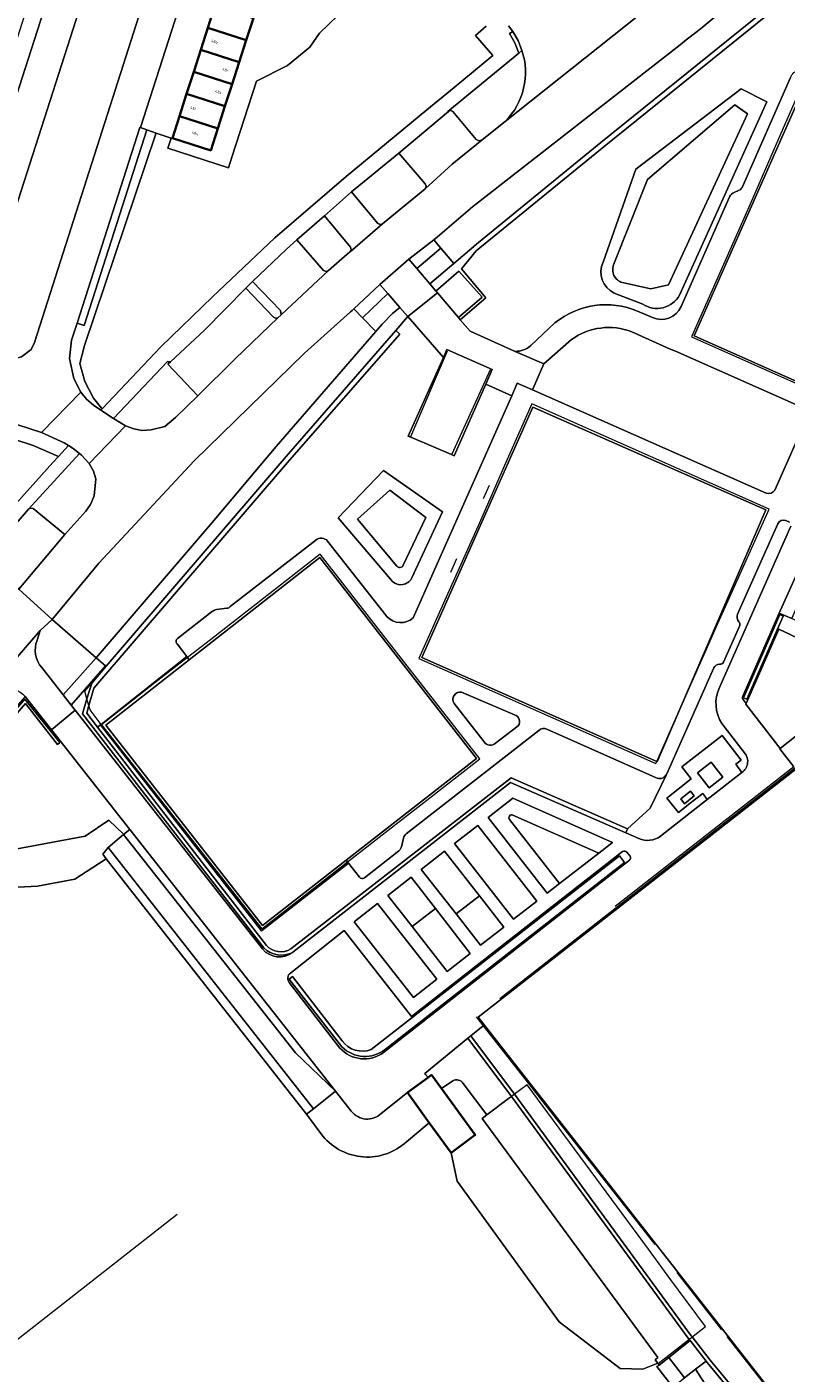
# Model space of a CAD drawing. Header units: metres. Extents: x 183400 to 185591, y 327112 to 329102.
# Tile 78 of 107: x 184298 to 184400, y 328355 to 328536. Entities that reach past the tile are written whole.
import ezdxf

# ---------------------------------------------------------------- set-up
doc = ezdxf.new("R2010")
doc.units = ezdxf.units.M
for name, color, linetype, lineweight in [('B-WE-GR-BEPLANTING_CULTUUR_BOSPLANTSOEN-GV', 90, 'GR-PLANTSOEN', 18), ('B-WE-GR-BEPLANTING_CULTUUR_HEESTERS-GV', 90, 'Continuous', 18), ('B-WE-GR-GRAS-GV', 60, 'Continuous', 13), ('B-WE-GR-GROENVOORZIENING-GV', 80, 'Continuous', 18), ('B-WE-GR-HAAG-GV', 90, 'GR-HAAG1', 13), ('B-WE-IE-TERREINAFSCHEIDING_KUNSTMATIG_HEKWERK-G', 20, 'IE-TERREINAFSCHEIDING-KUNSTMATIG', 18), ('B-WE-IE-TERREINAFSCHEIDING_KUNSTMATIG_MUUR-G', 90, 'IE-TERREINAFSCHEIDING-KUNSTMATIG-DICHT', 18), ('B-WE-OG-BEBOUWING-GV', 7, 'Continuous', 35), ('B-WE-OG-BEBOUWING_HUISNUMMER-T18', 10, 'Continuous', 18), ('B-WE-OG-BEBOUWING_LAGE TRAFO-GV', 7, 'Continuous', 18), ('B-WE-OG-BEBOUWING_LUIFEL-GV', 7, 'Continuous', 18), ('B-WE-OG-TERREIN_ERF-GV', 7, 'Continuous', 18), ('B-WE-VH-GOOT-G', 170, 'Continuous', 18), ('B-WE-VH-VERHARDING-GV', 252, 'Continuous', 18), ('B-WE-VH-VERHARDING_ASFALT-GV', 252, 'Continuous', 18), ('B-WE-VH-VERHARDING_BETON-GV', 252, 'Continuous', 18), ('B-WE-VH-VERHARDING_BETONSTRAATSTEEN-GV', 252, 'Continuous', 18), ('B-WE-VH-VERHARDING_HALFVERHARDING-GV', 252, 'Continuous', 18), ('B-WE-VH-VERHARDING_TEGEL-GV', 252, 'Continuous', 18)]:
    doc.layers.add(name, color=color, linetype=linetype, lineweight=lineweight)
doc.styles.add('NLCS-ISO-M200-T25', font='NLCS-ISO.ttf')
doc.linetypes.add('GR-HAAG1', pattern='A,6,[176,NLCS.SHX,S=0.125,R=0,X=0,Y=0],-2', length=8)
doc.linetypes.add('GR-PLANTSOEN', pattern='A,0,[179,NLCS.SHX,S=2,R=0,X=0,Y=0],-4', length=4)
doc.linetypes.add('IE-TERREINAFSCHEIDING-KUNSTMATIG', pattern='A,4,[82,NLCS.SHX,S=0.75,R=90,X=0,Y=0],4,-2', length=10)
doc.linetypes.add('IE-TERREINAFSCHEIDING-KUNSTMATIG-DICHT', pattern='A,8,-1,[82,NLCS.SHX,S=0.75,R=90,X=0,Y=0],-1', length=10)

msp = doc.modelspace()

# ---------------------------------------------------------------- linework, layer by layer
at = {"layer": 'B-WE-GR-BEPLANTING_CULTUUR_BOSPLANTSOEN-GV', "flags": 128}
msp.add_lwpolyline([(184346.74, 328543.46), (184333.453, 328552.449), (184333.429, 328552.374), (184332.474, 328549.404), (184331.519, 328546.433), (184330.564, 328543.463), (184329.609, 328540.493), (184328.654, 328537.523), (184327.699, 328534.552), (184326.744, 328531.582), (184325.789, 328528.612), (184324.834, 328525.642), (184323.879, 328522.671), (184322.924, 328519.701), (184317.754, 328521.361), (184317.733, 328521.294), (184317.575, 328521.349), (184317.139, 328519.991), (184325.31, 328517.367), (184325.767, 328518.788), (184329.06, 328529.03), (184333.23, 328531.13), (184336.25, 328533.61), (184337.55, 328535.48), (184341.25, 328539.03), (184342.85, 328540.71), (184346.74, 328543.46)], close=True, dxfattribs=at)
at = {"layer": 'B-WE-GR-BEPLANTING_CULTUUR_HEESTERS-GV', "flags": 128}
for points in [[(184353.875, 328506.543), (184350.648, 328503.788), (184352.39, 328501.726), (184355.628, 328504.49), (184353.875, 328506.543)], [(184343.331, 328497.182), (184345.112, 328495.324), (184345.967, 328496.314), (184347.352, 328497.728), (184348.365, 328498.571), (184346.736, 328500.448), (184343.331, 328497.182)], [(184264.006, 328408.683), (184266.109, 328408.28), (184293.48, 328420.318), (184299.615, 328420.65), (184304.615, 328421.601), (184308.842, 328424.347), (184308.392, 328424.979), (184309.114, 328425.848), (184311.172, 328427.621), (184311.16, 328427.636), (184309.208, 328429.53), (184306.009, 328427.39), (184292.973, 328424.962), (184281.009, 328425.649), (184276.384, 328420.304), (184272.979, 328419.844), (184264.006, 328408.683)], [(184312.006, 328428.296), (184311.172, 328427.621), (184334.307, 328398.194), (184339.712, 328393.047), (184312.006, 328428.296)], [(184336.739, 328390.687), (184339.712, 328393.047), (184334.307, 328398.194), (184311.172, 328427.621), (184309.114, 328425.848), (184336.739, 328390.687)], [(184335.792, 328389.95), (184336.739, 328390.687), (184309.114, 328425.848), (184308.392, 328424.979), (184308.842, 328424.347), (184335.792, 328389.95)], [(184359.061, 328419.327), (184354.36, 328425.34), (184351.235, 328422.914), (184355.96, 328416.907), (184359.061, 328419.327)], [(184350.009, 328415.22), (184354.734, 328409.183), (184357.834, 328411.607), (184353.142, 328417.647), (184350.009, 328415.22)]]:
    msp.add_lwpolyline(points, close=True, dxfattribs=at)
msp.add_lwpolyline([(184400.799, 328469.648), (184400.284, 328469.882, 0.3952366), (184399.223, 328469.421), (184393.818, 328457.246, 0.3129169), (184393.977, 328456.252, -0.2685561), (184394.105, 328455.745), (184391.927, 328450.819, -0.3210468), (184391.394, 328450.53, 0.2996121), (184390.613, 328450.026), (184384.284, 328435.783, -0.0249465), (184384.229, 328435.67), (184382.068, 328431.162), (184379.008, 328428.376), (184378.767, 328427.825), (184380.522, 328427.056, 0.2729608), (184383.431, 328427.388), (184389.739, 328432.321), (184389.117, 328433.12), (184387.269, 328431.679), (184386.942, 328431.424), (184385.842, 328430.567), (184384.286, 328432.501), (184387.577, 328435.11), (184386.313, 328436.736), (184391.716, 328440.917), (184394.277, 328437.602), (184393.568, 328437.058), (184394.388, 328435.966, 0.4459143), (184394.76, 328438.603), (184391.711, 328442.551, -0.2603248), (184391.366, 328447.395), (184400.98, 328469.098, 0.430912)], format="xyb", dxfattribs=at)
for points in [[(184303.074, 328446.388), (184307.476, 328451.4), (184301.589, 328456.557), (184299.969, 328455.062), (184299.557, 328453.77, 0.283398), (184300.168, 328450.068)], [(184364.302, 328442.242, 0.5152537), (184363.806, 328443.694), (184356.68, 328446.768, 0.6700659), (184355.685, 328445.246), (184359.712, 328440.063, 0.4843204), (184361.231, 328439.898)], [(184375.14, 328425.108), (184363.586, 328430.225, 0.7755975), (184363.129, 328429.613), (184369.848, 328420.996)], [(184378.343, 328425.301), (184349.929, 328403.105), (184340.88, 328414.668), (184333.631, 328408.96, 0.4067345), (184333.451, 328407.696), (184340.307, 328398.856, 0.3906766), (184346.184, 328398.27), (184379.253, 328424.132, 0.4201162), (184379.341, 328424.689), (184378.901, 328425.222, 0.4173182)], [(184344.515, 328398.662), (184377.905, 328424.741), (184378.58, 328423.83), (184346.426, 328398.698, -0.3866314), (184340.56, 328399.03), (184333.487, 328408.111), (184333.933, 328408.493), (184340.597, 328399.836, 0.3440588)]]:
    msp.add_lwpolyline(points, format="xyb", close=True, dxfattribs=at)
at = {"layer": 'B-WE-GR-GRAS-GV', "flags": 128}
for points in [[(184403.414, 328542.47), (184375.875, 328520.231), (184358.649, 328506.181), (184356.676, 328503.774), (184359.914, 328499.87), (184356.493, 328496.908), (184357.821, 328495.346), (184363.881, 328492.65, 0.1849907), (184365.986, 328493.417), (184369.236, 328496.47, -0.2820656), (184380.343, 328498.043), (184382.339, 328497.192, 0.4089228), (184386.207, 328498.666), (184392.76, 328513.527, -0.1924585), (184393.34, 328514.022), (184394.007, 328514.339, 0.2152628), (184394.405, 328514.726), (184400.917, 328529.514, -0.4289695), (184403.693, 328530.471), (184422.671, 328522.107, 0.4186639), (184424.789, 328522.978), (184431.845, 328538.922, -0.1744051)], [(184385.104, 328353.21), (184382.952, 328355.973), (184383.249, 328356.178), (184383.115, 328356.37), (184383.082, 328356.412), (184381.046, 328355.617), (184378, 328355.735), (184369.8, 328362.015), (184356.066, 328380.917), (184355.284, 328384.763), (184352.319, 328388.808), (184349.242, 328386.234, -0.429288), (184338.021, 328386.985), (184335.792, 328389.95), (184308.842, 328424.347), (184304.615, 328421.601), (184299.615, 328420.65), (184293.48, 328420.318), (184266.109, 328408.28), (184264.006, 328408.683), (184262.216, 328406.457, 0.0341916), (184244.473, 328381.289), (184277.485, 328339.102)]]:
    msp.add_lwpolyline(points, format="xyb", dxfattribs=at)
for points in [[(184341.25, 328539.03), (184337.55, 328535.48), (184336.25, 328533.61), (184333.23, 328531.13), (184329.06, 328529.03), (184325.767, 328518.788), (184325.31, 328517.367), (184317.139, 328519.991), (184317.575, 328521.349), (184315.586, 328522.037), (184315.586, 328522.037), (184315.546, 328521.918), (184305.928, 328493.448), (184305.3, 328491.012), (184305.972, 328488.575), (184307.146, 328486.368), (184308.223, 328484.999), (184308.298, 328484.904), (184316.22, 328493.25), (184323.13, 328500), (184331.54, 328507.92), (184341.14, 328516.17), (184351.99, 328525.18), (184355.676, 328528.149), (184360.897, 328532.462), (184358.545, 328535.19), (184359.995, 328536.44)], [(184393.902, 328346.682), (184388.167, 328355.635), (184386.659, 328354.474)]]:
    msp.add_lwpolyline(points, dxfattribs=at)
for points in [[(184354.904, 328524.923), (184355.13, 328525.112), (184355.504, 328524.961), (184358.652, 328521.192), (184359.029, 328521.01), (184359.431, 328521.126), (184362.544, 328523.614, 0.2837469), (184364.792, 328533.157), (184364.374, 328532.813), (184354.827, 328524.954)], [(184377.189, 328500.487, -0.4084264), (184375.703, 328504.673), (184380.107, 328517.176), (184394.27, 328527.997), (184397.76, 328526.221), (184385.986, 328500.191, -0.4305844), (184381.053, 328498.991)], [(184375.703, 328504.673, 0.4084264), (184377.189, 328500.487), (184381.053, 328498.991, 0.4305844), (184385.986, 328500.191), (184397.76, 328526.221), (184394.27, 328527.997), (184380.107, 328517.176)], [(184377.222, 328504.514, 0.4386624), (184378.116, 328501.951), (184382.156, 328501.082), (184384.521, 328501.585), (184395.128, 328524.622), (184393.427, 328525.837), (184381.681, 328515.786)], [(184378.116, 328501.951, -0.4386624), (184377.222, 328504.514), (184381.681, 328515.786), (184393.427, 328525.837), (184395.128, 328524.622), (184384.521, 328501.585), (184382.156, 328501.082)], [(184355.331, 328478.751), (184349.83, 328481.118), (184349.484, 328481.228), (184354.223, 328491.82), (184349.451, 328497.32), (184349.404, 328497.282), (184347.808, 328495.445), (184348.368, 328494.955), (184333.509, 328477.999), (184307.166, 328447.287), (184306.516, 328444.976), (184306.22, 328443.924), (184307.675, 328442.041), (184308.102, 328442.371), (184308.172, 328442.427), (184319.694, 328451.569), (184318.38, 328453.277, -0.4209325), (184318.431, 328453.992), (184323.164, 328457.672, -0.0837356), (184323.67, 328457.876), (184325.099, 328458.056, 0.178351), (184325.542, 328458.297), (184337.036, 328467.24, -0.4032442), (184338.643, 328467.104), (184346.606, 328456.974, 0.4136733), (184350.174, 328456.78), (184363.414, 328486.682), (184359.946, 328488.232), (184355.667, 328478.579)], [(184366.233, 328487.454), (184397.652, 328473.56, 0.3441693), (184398.822, 328473.981), (184403.171, 328483.784, 0.4672973), (184402.56, 328485.092), (184385.443, 328492.666), (184384.647, 328493.007), (184379.584, 328495.276, 0.2554264), (184371.456, 328494.23), (184367.754, 328490.953)], [(184347.367, 328461.667), (184340.056, 328470.231), (184346.149, 328476.621), (184354.097, 328471.047), (184349.933, 328462.068, -0.4813534)], [(184349.933, 328462.068), (184354.097, 328471.047), (184346.149, 328476.621), (184340.056, 328470.231), (184347.367, 328461.667, 0.4813534)], [(184348.818, 328463.843), (184351.866, 328470.295), (184347.004, 328473.944), (184342.664, 328470.064), (184347.95, 328463.752, 0.5794057)], [(184351.866, 328470.295), (184348.818, 328463.843, -0.5794057), (184347.95, 328463.752), (184342.664, 328470.064), (184347.004, 328473.944)], [(184301.465, 328441.707), (184297.953, 328446.17), (184287.6, 328434.334), (184276.036, 328421.011), (184272.623, 328420.524), (184261.622, 328406.875, 0.0173397), (184251.087, 328392.659, 0.0133672), (184243.693, 328381.28), (184243.834, 328381.127, -0.0308097), (184261.778, 328406.749), (184272.729, 328420.337), (184276.138, 328420.824), (184287.771, 328434.185), (184297.904, 328445.824), (184302.588, 328439.981), (184302.287, 328439.701), (184297.978, 328445.257), (184281.009, 328425.649), (184292.973, 328424.962), (184306.009, 328427.39), (184309.208, 328429.53), (184311.16, 328427.636), (184311.172, 328427.621), (184312.006, 328428.296)], [(184330.398, 328412.646, 0.3488068), (184333.689, 328412.2), (184363.324, 328435.221), (184379.008, 328428.376), (184382.068, 328431.162), (184384.229, 328435.67, -0.4138775), (184382.772, 328435.257), (184368.157, 328441.777, 0.2988044), (184367.056, 328441.626), (184349.225, 328427.686, 0.2147196), (184348.849, 328427.117), (184348.627, 328426.145, -0.2342001), (184347.989, 328425.221), (184343.602, 328421.775, -0.3794493), (184342.914, 328421.858), (184341.447, 328423.762), (184329.751, 328414.629), (184308.102, 328442.371), (184307.675, 328442.041)], [(184353.949, 328393.4), (184355.471, 328394.448, -0.3783203), (184356.888, 328394.092), (184360.08, 328389.874), (184362.998, 328392.052), (184363.37, 328392.33), (184357.521, 328400.175), (184351.727, 328395.427), (184351.835, 328395.298), (184352.159, 328394.911), (184352.603, 328395.239)], [(184355.284, 328384.763), (184356.066, 328380.917), (184369.8, 328362.015), (184378, 328355.735), (184381.046, 328355.617), (184383.082, 328356.412), (184382.706, 328356.893), (184383.089, 328357.188), (184359.435, 328389.393), (184360.08, 328389.874), (184356.888, 328394.092, 0.3783203), (184355.471, 328394.448), (184353.949, 328393.4), (184358.52, 328387.154)]]:
    msp.add_lwpolyline(points, format="xyb", close=True, dxfattribs=at)
for points in [[(184314.325, 328522.473), (184305.87, 328496.141), (184304.922, 328496.461), (184304.18, 328494.15), (184303.91, 328491.7), (184304.47, 328489), (184305.443, 328487.155), (184306.215, 328486.213), (184307.141, 328485.414), (184308.135, 328484.732), (184308.298, 328484.904), (184308.223, 328484.999), (184307.146, 328486.368), (184305.972, 328488.575), (184305.3, 328491.012), (184305.928, 328493.448), (184315.546, 328521.918), (184315.586, 328522.037), (184314.325, 328522.473)], [(184257.478, 328492.014), (184260.297, 328491.184), (184259.335, 328488.135), (184259.148, 328488.176), (184257.958, 328484.59), (184255.366, 328485.382), (184247.18, 328459.87), (184234.95, 328421.78), (184234.65, 328420.39), (184234.7, 328419.11), (184234.882, 328418.356), (184245.853, 328411.914), (184248.09, 328414.79), (184256.05, 328424.63), (184280.16, 328453.71), (184301.656, 328477.671), (184302.445, 328478.478), (184299.017, 328479.98), (184283.242, 328485.125), (184283.271, 328485.227), (184258.178, 328493.226), (184257.893, 328493.317), (184257.478, 328492.014)], [(184309.851, 328483.588), (184311.464, 328482.603), (184312.556, 328482.199), (184313.664, 328482.014), (184314.896, 328482.067), (184316.74, 328482.54), (184318.18, 328483.75), (184321.17, 328486.67), (184317.16, 328490.94), (184317.487, 328491.245), (184317.11, 328491.302), (184309.851, 328483.588)], [(184306.552, 328477.568), (184305.54, 328478.69), (184305.249, 328478.919), (184298.41, 328471.42), (184298.65, 328471.53), (184299.01, 328471.51), (184303.29, 328467.99), (184306.11, 328471.12), (184306.72, 328472.02), (184307.23, 328473.18), (184307.452, 328475.493), (184307.137, 328476.518), (184306.552, 328477.568)]]:
    msp.add_lwpolyline(points, close=True, dxfattribs=at)
at = {"layer": 'B-WE-GR-GROENVOORZIENING-GV', "flags": 128}
for points in [[(184420.331, 328556.328, 0.0073477), (184438.907, 328572.467, 0.0064166), (184454.668, 328586.938), (184454.179, 328587.45), (184448.73, 328582.25), (184438.473, 328572.958, -0.0097891), (184419.827, 328556.88), (184402.95, 328543.006), (184375.417, 328520.765), (184358.924, 328507.304), (184355.628, 328504.49), (184352.39, 328501.726), (184352.876, 328501.151), (184353.218, 328500.747), (184356.303, 328503.465), (184359.425, 328499.953), (184356.248, 328497.196), (184356.493, 328496.908), (184359.914, 328499.87), (184356.676, 328503.774), (184358.649, 328506.181), (184375.875, 328520.231), (184403.414, 328542.47)], [(184333.689, 328412.2, -0.3488068), (184330.398, 328412.646), (184307.675, 328442.041), (184306.22, 328443.924), (184306.516, 328444.976), (184307.166, 328447.287), (184333.509, 328477.999), (184348.368, 328494.955), (184347.808, 328495.445), (184333.085, 328478.491), (184308.846, 328450.248), (184306.898, 328447.978), (184306.263, 328445.889), (184305.642, 328443.846), (184330.079, 328412.352, 0.3312945), (184333.958, 328411.741), (184333.983, 328411.76), (184363.273, 328434.613), (184378.767, 328427.825), (184379.008, 328428.376), (184363.324, 328435.221)], [(184415.744, 328451.957), (184415.244, 328452.595), (184413.153, 328450.922), (184401.091, 328456.686), (184399.425, 328457.389), (184394.515, 328446.22, 0.3105355), (184394.555, 328445.769), (184394.946, 328445.248), (184399.367, 328455.271), (184412.176, 328449.186), (184413.627, 328450.313)], [(184308.846, 328450.248), (184308.761, 328450.32), (184304.135, 328445.029), (184304.687, 328444.327), (184329.869, 328412.196, 0.4013313), (184333.958, 328411.741, -0.3312945), (184330.079, 328412.352), (184305.642, 328443.846), (184306.263, 328445.889), (184306.898, 328447.978)], [(184420.488, 328314.764), (184420.205, 328315.067), (184343.387, 328255.143), (184277.485, 328339.102), (184244.473, 328381.289, -0.0341916), (184262.216, 328406.457), (184264.006, 328408.683), (184272.979, 328419.844), (184276.384, 328420.304), (184281.009, 328425.649), (184297.978, 328445.257), (184302.287, 328439.701), (184302.588, 328439.981), (184297.904, 328445.824), (184287.771, 328434.185), (184276.138, 328420.824), (184272.729, 328420.337), (184261.778, 328406.749, 0.0308097), (184243.834, 328381.127), (184277.136, 328338.808), (184343.348, 328254.526)], [(184244.473, 328381.289, -0.0341916), (184262.216, 328406.457), (184264.006, 328408.683), (184272.979, 328419.844), (184276.384, 328420.304), (184281.009, 328425.649), (184297.978, 328445.257), (184302.287, 328439.701), (184302.588, 328439.981), (184297.904, 328445.824), (184287.771, 328434.185), (184276.138, 328420.824), (184272.729, 328420.337), (184261.778, 328406.749, 0.0308097), (184243.834, 328381.127), (184277.136, 328338.808), (184343.348, 328254.526), (184420.488, 328314.764), (184420.205, 328315.067), (184343.387, 328255.143), (184277.485, 328339.102)], [(184346.426, 328398.698), (184378.58, 328423.83), (184377.905, 328424.741), (184344.515, 328398.662, -0.3440588), (184340.597, 328399.836), (184333.933, 328408.493), (184333.487, 328408.111), (184340.56, 328399.03, 0.3866314)]]:
    msp.add_lwpolyline(points, format="xyb", close=True, dxfattribs=at)
for points in [[(184304.922, 328496.461), (184305.87, 328496.141), (184314.325, 328522.473), (184313.475, 328522.767), (184313.38, 328522.8), (184304.922, 328496.461)], [(184348.239, 328519.35), (184341.875, 328514.114), (184345.407, 328509.878), (184345.706, 328509.719), (184346.03, 328509.818), (184349.517, 328512.704), (184351.772, 328514.513), (184351.891, 328514.865), (184351.78, 328515.22), (184348.239, 328519.35)], [(184338.772, 328503.518), (184341.647, 328506.044), (184341.66, 328506.055), (184341.812, 328506.358), (184341.715, 328506.683), (184338.206, 328510.909), (184334.513, 328507.647), (184338.107, 328503.522), (184338.439, 328503.391), (184338.772, 328503.518)], [(184394.616, 328446.021), (184395.061, 328445.817), (184399.939, 328457.019), (184399.512, 328457.205), (184394.616, 328446.021)], [(184394.616, 328446.021), (184399.512, 328457.205), (184399.939, 328457.019), (184395.061, 328445.817), (184394.616, 328446.021)], [(184388.167, 328355.635), (184393.902, 328346.682), (184396.048, 328344.816), (184398.065, 328346.499), (184396.497, 328348.334), (184389.714, 328356.511), (184389.565, 328356.711), (184388.167, 328355.635)]]:
    msp.add_lwpolyline(points, close=True, dxfattribs=at)
at = {"layer": 'B-WE-GR-HAAG-GV', "flags": 128}
for points in [[(184358.924, 328507.304), (184355.628, 328504.49), (184352.39, 328501.726), (184352.876, 328501.151), (184353.218, 328500.747), (184356.303, 328503.465), (184359.425, 328499.953), (184356.248, 328497.196), (184356.493, 328496.908), (184359.914, 328499.87), (184356.676, 328503.774), (184358.649, 328506.181), (184375.875, 328520.231), (184403.414, 328542.47), (184420.331, 328556.328, 0.0073477), (184438.907, 328572.467, 0.0064166), (184454.668, 328586.938), (184454.179, 328587.45), (184448.73, 328582.25), (184438.473, 328572.958, -0.0097891), (184419.827, 328556.88), (184402.95, 328543.006), (184375.417, 328520.765)], [(184306.516, 328444.976), (184307.166, 328447.287), (184333.509, 328477.999), (184348.368, 328494.955), (184347.808, 328495.445), (184333.085, 328478.491), (184308.846, 328450.248), (184306.898, 328447.978), (184306.263, 328445.889), (184305.642, 328443.846), (184330.079, 328412.352, 0.3312945), (184333.958, 328411.741), (184333.983, 328411.76), (184363.273, 328434.613), (184378.767, 328427.825), (184379.008, 328428.376), (184363.324, 328435.221), (184333.689, 328412.2, -0.3488068), (184330.398, 328412.646), (184307.675, 328442.041), (184306.22, 328443.924)], [(184340.56, 328399.03, 0.3866314), (184346.426, 328398.698), (184378.58, 328423.83), (184377.905, 328424.741), (184344.515, 328398.662, -0.3440588), (184340.597, 328399.836), (184333.933, 328408.493), (184333.487, 328408.111)]]:
    msp.add_lwpolyline(points, format="xyb", close=True, dxfattribs=at)
for points in [[(184313.475, 328522.767), (184313.38, 328522.8), (184304.922, 328496.461), (184305.87, 328496.141), (184314.325, 328522.473), (184313.475, 328522.767)], [(184348.239, 328519.35), (184341.875, 328514.114), (184345.407, 328509.878), (184345.706, 328509.719), (184346.03, 328509.818), (184349.517, 328512.704), (184351.772, 328514.513), (184351.891, 328514.865), (184351.78, 328515.22), (184348.239, 328519.35)], [(184338.772, 328503.518), (184341.647, 328506.044), (184341.66, 328506.055), (184341.812, 328506.358), (184341.715, 328506.683), (184338.206, 328510.909), (184334.513, 328507.647), (184338.107, 328503.522), (184338.439, 328503.391), (184338.772, 328503.518)], [(184394.616, 328446.021), (184395.061, 328445.817), (184399.939, 328457.019), (184399.512, 328457.205), (184394.616, 328446.021)]]:
    msp.add_lwpolyline(points, close=True, dxfattribs=at)
at = {"layer": 'B-WE-IE-TERREINAFSCHEIDING_KUNSTMATIG_HEKWERK-G', "flags": 128}
for points in [[(184358.924, 328507.304), (184375.417, 328520.765), (184402.95, 328543.006), (184419.827, 328556.88)], [(184416.341, 328512.937), (184419.954, 328521.209), (184402.648, 328528.843), (184399.021, 328520.556)], [(184399.021, 328520.556), (184395.806, 328513.162)], [(184395.806, 328513.162), (184394.641, 328510.541)], [(184394.641, 328510.541), (184391.231, 328502.823)], [(184355.628, 328504.49), (184358.924, 328507.304)], [(184352.39, 328501.726), (184355.628, 328504.49)], [(184391.231, 328502.823), (184387.589, 328494.589), (184404.857, 328486.909), (184408.518, 328495.198)], [(184349.451, 328497.32), (184353.423, 328500.507)], [(184352.895, 328501.168), (184352.39, 328501.726)], [(184353.251, 328500.776), (184352.895, 328501.168)], [(184353.464, 328500.54), (184353.251, 328500.776)], [(184353.423, 328500.507), (184353.464, 328500.54)], [(184347.808, 328495.445), (184349.404, 328497.282)], [(184349.404, 328497.282), (184349.451, 328497.32)], [(184308.846, 328450.248), (184333.085, 328478.491), (184347.808, 328495.445)], [(184349.858, 328481.193), (184354.795, 328492.722)], [(184360.526, 328490.17), (184355.362, 328478.822)], [(184394.372, 328463.19), (184398.052, 328471.413), (184366.134, 328485.581), (184362.442, 328477.274)], [(184362.442, 328477.274), (184359.063, 328469.567)], [(184360.39, 328474.602), (184359.558, 328472.773)], [(184359.063, 328469.567), (184357.895, 328466.957)], [(184357.895, 328466.957), (184354.615, 328459.559)], [(184348.221, 328451.754), (184337.648, 328465.338), (184330.446, 328459.731)], [(184356.001, 328464.704), (184355.177, 328462.884)], [(184390.943, 328455.537), (184394.372, 328463.19)], [(184330.446, 328459.731), (184324.139, 328454.808)], [(184354.615, 328459.559), (184350.934, 328451.319), (184382.816, 328437.177), (184382.926, 328437.425)], [(184390.318, 328454.098), (184390.943, 328455.537)], [(184322.887, 328453.825), (184319.801, 328451.434)], [(184324.139, 328454.808), (184322.887, 328453.825)], [(184386.495, 328445.459), (184390.318, 328454.098)], [(184319.801, 328451.434), (184315.404, 328448.026)], [(184349.977, 328449.495), (184348.221, 328451.754)], [(184306.898, 328447.978), (184308.846, 328450.248)], [(184351.983, 328432.233), (184359.118, 328437.797), (184349.977, 328449.495)], [(184306.263, 328445.889), (184305.976, 328446.924), (184306.898, 328447.978)], [(184315.404, 328448.026), (184308.208, 328442.38)], [(184306.516, 328444.976), (184306.263, 328445.889)], [(184308.172, 328442.427), (184306.678, 328444.392), (184306.516, 328444.976)], [(184385.773, 328443.835), (184386.495, 328445.459)], [(184308.208, 328442.38), (184308.172, 328442.427)], [(184308.208, 328442.38), (184329.782, 328414.895), (184336.983, 328420.517)], [(184382.926, 328437.425), (184385.773, 328443.835)], [(184401.511, 328436.543), (184361.811, 328405.476)], [(184401.373, 328436.721), (184377.351, 328417.891)], [(184345.574, 328427.235), (184351.983, 328432.233)], [(184341.32, 328423.913), (184344.325, 328426.266)], [(184344.325, 328426.266), (184345.574, 328427.235)], [(184336.983, 328420.517), (184341.32, 328423.913)], [(184358.648, 328403.056), (184359.585, 328401.862)], [(184359.585, 328401.862), (184382.69, 328372.417)], [(184318.387, 328376.44), (184293.684, 328357.116)], [(184385.616, 328368.626), (184391.668, 328360.926)], [(184392.371, 328360.007), (184398.042, 328352.772)]]:
    msp.add_lwpolyline(points, dxfattribs=at)
at = {"layer": 'B-WE-IE-TERREINAFSCHEIDING_KUNSTMATIG_MUUR-G', "flags": 128}
for points in [[(184349.858, 328481.193), (184349.83, 328481.118)], [(184355.331, 328478.751), (184349.83, 328481.118)], [(184355.331, 328478.751), (184355.362, 328478.822)]]:
    msp.add_lwpolyline(points, dxfattribs=at)
at = {"layer": 'B-WE-OG-BEBOUWING-GV', "flags": 128}
for points in [[(184328.654, 328537.523), (184323.487, 328539.182), (184322.531, 328536.211), (184327.699, 328534.552), (184328.654, 328537.523)], [(184326.744, 328531.582), (184327.699, 328534.552), (184322.531, 328536.211), (184321.576, 328533.241), (184326.744, 328531.582)], [(184326.744, 328531.582), (184321.576, 328533.241), (184320.62, 328530.271), (184325.789, 328528.612), (184326.744, 328531.582)], [(184324.834, 328525.642), (184325.789, 328528.612), (184320.62, 328530.271), (184319.665, 328527.301), (184324.834, 328525.642)], [(184324.834, 328525.642), (184319.665, 328527.301), (184318.709, 328524.331), (184323.879, 328522.671), (184324.834, 328525.642)], [(184317.754, 328521.361), (184322.924, 328519.701), (184323.879, 328522.671), (184318.709, 328524.331), (184317.754, 328521.361)], [(184349.382, 328392.863), (184352.319, 328388.808), (184355.284, 328384.763), (184358.52, 328387.154), (184353.949, 328393.4), (184352.603, 328395.239), (184352.159, 328394.911), (184349.382, 328392.863)]]:
    msp.add_lwpolyline(points, close=True, dxfattribs=at)
at = {"layer": 'B-WE-OG-BEBOUWING_LAGE TRAFO-GV', "flags": 128}
for points in [[(184391.834, 328435.339), (184390.273, 328437.352), (184388.416, 328435.913), (184389.979, 328433.907), (184391.834, 328435.339)], [(184386.153, 328432.41), (184386.68, 328431.751), (184387.987, 328432.806), (184387.493, 328433.444), (184386.153, 328432.41)]]:
    msp.add_lwpolyline(points, close=True, dxfattribs=at)
at = {"layer": 'B-WE-OG-BEBOUWING_LUIFEL-GV', "flags": 128}
msp.add_lwpolyline([(184363.37, 328392.33), (184362.998, 328392.052), (184360.08, 328389.874), (184359.435, 328389.393), (184383.089, 328357.188), (184382.706, 328356.893), (184383.082, 328356.412), (184383.115, 328356.37), (184389.471, 328361.379), (184384.702, 328367.848), (184381.816, 328371.763), (184365.497, 328393.902), (184363.779, 328392.632), (184363.37, 328392.33)], close=True, dxfattribs=at)
at = {"layer": 'B-WE-OG-TERREIN_ERF-GV', "flags": 128}
msp.add_lwpolyline([(184383.115, 328356.37), (184383.249, 328356.178), (184384.555, 328357.194), (184387.409, 328359.464), (184387.271, 328359.645), (184387.144, 328359.819), (184363.37, 328392.33), (184362.998, 328392.052), (184360.08, 328389.874), (184359.435, 328389.393), (184383.089, 328357.188), (184382.706, 328356.893), (184383.082, 328356.412), (184383.115, 328356.37)], close=True, dxfattribs=at)
at = {"layer": 'B-WE-VH-GOOT-G', "flags": 128}
for points in [[(184357.521, 328400.175), (184363.37, 328392.33)], [(184363.37, 328392.33), (184387.144, 328359.819)], [(184387.144, 328359.819), (184387.271, 328359.645)], [(184387.271, 328359.645), (184387.409, 328359.464)], [(184387.409, 328359.464), (184389.565, 328356.711)], [(184389.714, 328356.511), (184396.497, 328348.334), (184398.065, 328346.499)]]:
    msp.add_lwpolyline(points, dxfattribs=at)
at = {"layer": 'B-WE-VH-VERHARDING-GV', "flags": 128}
msp.add_lwpolyline([(184359.715, 328401.969), (184392.102, 328360.589), (184425.42, 328317.989), (184453.738, 328340.069), (184482.145, 328362.282), (184448.896, 328404.86), (184415.613, 328447.339), (184401.626, 328436.394), (184387.122, 328425.043), (184358.902, 328403.008), (184359.715, 328401.969)], close=True, dxfattribs=at)
at = {"layer": 'B-WE-VH-VERHARDING_ASFALT-GV', "flags": 128}
for points in [[(184319.04, 328556.66), (184318.83, 328555.38), (184299.19, 328493.82), (184298.73, 328492.89), (184297.45, 328491.9), (184295.5, 328491.38), (184293.33, 328492.01), (184291.76, 328493.63), (184291.44, 328495.34), (184291.93, 328497.33), (184311.78, 328559.04), (184312.51, 328559.92), (184313.61, 328560.39), (184314.83, 328560.7), (184316.2, 328560.58), (184317.12, 328560.17), (184318.2, 328559.26), (184318.92, 328557.99), (184319.04, 328556.66)], [(184404.713, 328487.287), (184387.972, 328494.735), (184402.842, 328528.454), (184419.681, 328521.022), (184404.713, 328487.287)], [(184356.248, 328497.196), (184359.425, 328499.953), (184356.303, 328503.465), (184353.218, 328500.747), (184353.423, 328500.507), (184356.248, 328497.196)], [(184349.404, 328497.282), (184349.451, 328497.32), (184348.365, 328498.571), (184347.352, 328497.728), (184345.967, 328496.314), (184345.112, 328495.324), (184331.728, 328479.826), (184322.885, 328469.326), (184307.476, 328451.4), (184308.761, 328450.32), (184308.846, 328450.248), (184333.085, 328478.491), (184347.808, 328495.445), (184349.404, 328497.282)], [(184341.927, 328498.145), (184341.728, 328497.974), (184335.53, 328492.41), (184320.68, 328477.89), (184307.84, 328464.14), (184301.589, 328456.557), (184307.476, 328451.4), (184322.885, 328469.326), (184331.728, 328479.826), (184345.112, 328495.324), (184343.331, 328497.182), (184342.18, 328498.382), (184341.927, 328498.145)], [(184382.926, 328437.425), (184351.329, 328451.452), (184366.265, 328485.147), (184397.621, 328471.308), (184385.773, 328443.835), (184382.995, 328437.394), (184382.926, 328437.425)], [(184341.32, 328423.913), (184341.132, 328424.137), (184329.86, 328415.333), (184308.783, 328442.329), (184320.034, 328451.141), (184319.801, 328451.434), (184319.694, 328451.569), (184308.172, 328442.427), (184308.102, 328442.371), (184329.751, 328414.629), (184341.447, 328423.762), (184341.32, 328423.913)], [(184375.14, 328425.108), (184369.848, 328420.996), (184368.187, 328419.695), (184360.239, 328429.894), (184363.554, 328432.496), (184376.978, 328426.55), (184375.14, 328425.108)], [(184358.849, 328428.809), (184366.791, 328418.632), (184363.674, 328416.203), (184355.714, 328426.403), (184358.849, 328428.809)], [(184359.061, 328419.327), (184362.335, 328415.123), (184359.224, 328412.729), (184355.96, 328416.907), (184351.235, 328422.914), (184354.36, 328425.34), (184359.061, 328419.327)], [(184350.009, 328415.22), (184346.748, 328419.395), (184349.879, 328421.849), (184353.142, 328417.647), (184357.834, 328411.607), (184354.734, 328409.183), (184350.009, 328415.22)], [(184342.23, 328415.865), (184345.367, 328418.306), (184353.359, 328408.129), (184350.221, 328405.649), (184342.23, 328415.865)]]:
    msp.add_lwpolyline(points, close=True, dxfattribs=at)
for points in [[(184307.082, 328559.282), (184288.031, 328499.998), (184283.849, 328486.991), (184286.85, 328486.17), (184291.93, 328484.39), (184300.16, 328481.717), (184305.443, 328487.155), (184304.47, 328489), (184303.91, 328491.7), (184304.18, 328494.15), (184304.922, 328496.461), (184313.38, 328522.8), (184313.475, 328522.767), (184324.805, 328558.121)], [(184380.456, 328537.878), (184362.544, 328523.614), (184359.431, 328521.126), (184355.399, 328517.831), (184351.772, 328514.513), (184349.517, 328512.704), (184346.03, 328509.818), (184341.66, 328506.055), (184341.647, 328506.044), (184338.772, 328503.518), (184332.374, 328497.557), (184331.932, 328497.172), (184326.189, 328491.659), (184321.17, 328486.67), (184318.18, 328483.75), (184316.74, 328482.54), (184314.896, 328482.067), (184313.664, 328482.014), (184312.556, 328482.199), (184311.464, 328482.603), (184306.552, 328477.568), (184307.137, 328476.518), (184307.452, 328475.493), (184307.23, 328473.18), (184306.72, 328472.02), (184306.11, 328471.12), (184303.29, 328467.99), (184297.084, 328460.626), (184301.589, 328456.557), (184307.84, 328464.14), (184320.68, 328477.89), (184335.53, 328492.41), (184341.728, 328497.974), (184341.927, 328498.145), (184342.18, 328498.382), (184345.686, 328501.658), (184349.589, 328505.041), (184352.922, 328507.66), (184353.409, 328508.068), (184354.681, 328509.163), (184358.117, 328512.124), (184386.079, 328533.929), (184386.9, 328534.569), (184388.379, 328535.722), (184389.03, 328536.23), (184398.124, 328543.829)], [(184398.124, 328543.829), (184389.03, 328536.23), (184388.379, 328535.722), (184386.9, 328534.569), (184386.079, 328533.929), (184358.117, 328512.124), (184354.681, 328509.163), (184353.409, 328508.068), (184352.922, 328507.66), (184353.875, 328506.543), (184355.628, 328504.49), (184358.924, 328507.304), (184375.417, 328520.765), (184402.95, 328543.006)], [(184412.176, 328449.186), (184399.543, 328439.183), (184399.505, 328439.138), (184401.373, 328436.721)], [(184425.42, 328317.989), (184392.102, 328360.589), (184359.715, 328401.969), (184359.585, 328401.862), (184357.936, 328400.504), (184363.779, 328392.632), (184387.574, 328360.131), (184387.701, 328359.958), (184390.122, 328356.845), (184396.909, 328348.661)]]:
    msp.add_lwpolyline(points, dxfattribs=at)
for points in [[(184363.002, 328536.471), (184363.553, 328535.727), (184364.264, 328534.486), (184364.792, 328533.157, -0.2837469), (184362.544, 328523.614), (184380.456, 328537.878)], [(184400.917, 328529.514), (184394.405, 328514.726, -0.2152628), (184394.007, 328514.339), (184393.34, 328514.022, 0.1924585), (184392.76, 328513.527), (184386.207, 328498.666, -0.4089228), (184382.339, 328497.192), (184380.343, 328498.043, 0.2820656), (184369.236, 328496.47), (184365.986, 328493.417, -0.1849907), (184363.881, 328492.65), (184367.754, 328490.953), (184371.456, 328494.23, -0.2554264), (184379.584, 328495.276), (184384.647, 328493.007), (184385.443, 328492.666), (184402.56, 328485.092, -0.4672973)], [(184403.171, 328483.784), (184398.822, 328473.981, -0.3441693), (184397.652, 328473.56), (184366.233, 328487.454), (184364.166, 328488.357), (184363.414, 328486.682), (184350.174, 328456.78, -0.4136733), (184346.606, 328456.974), (184338.643, 328467.104, 0.4032442), (184337.036, 328467.24), (184325.542, 328458.297, -0.178351), (184325.099, 328458.056), (184323.67, 328457.876, 0.0837356), (184323.164, 328457.672), (184318.431, 328453.992, 0.4209325), (184318.38, 328453.277), (184319.694, 328451.569), (184319.801, 328451.434), (184320.034, 328451.141), (184337.595, 328464.895), (184358.686, 328437.847), (184341.132, 328424.137), (184341.32, 328423.913), (184341.447, 328423.762), (184342.914, 328421.858, 0.3794493), (184343.602, 328421.775), (184347.989, 328425.221, 0.2342001), (184348.627, 328426.145), (184348.849, 328427.117, -0.2147196), (184349.225, 328427.686), (184367.056, 328441.626, -0.2988044), (184368.157, 328441.777), (184382.772, 328435.257, 0.4138775), (184384.229, 328435.67, 0.0249465), (184384.284, 328435.783), (184390.613, 328450.026, -0.2996121), (184391.394, 328450.53, 0.3210468), (184391.927, 328450.819), (184394.105, 328455.745, 0.2685561), (184393.977, 328456.252, -0.3129169), (184393.818, 328457.246), (184399.223, 328469.421, -0.3952366), (184400.284, 328469.882), (184400.799, 328469.648, -0.430912)], [(184400.98, 328469.098), (184391.366, 328447.395, 0.2603248), (184391.711, 328442.551), (184394.76, 328438.603, -0.4459143), (184394.388, 328435.966), (184389.739, 328432.321), (184383.431, 328427.388, -0.2729608), (184380.522, 328427.056), (184378.767, 328427.825), (184363.273, 328434.613), (184333.983, 328411.76), (184333.958, 328411.741, -0.4013313), (184329.869, 328412.196), (184304.687, 328444.327), (184301.465, 328441.707), (184312.006, 328428.296), (184339.712, 328393.047), (184341.832, 328390.355, 0.4442816), (184345.843, 328390.029), (184349.382, 328392.863), (184352.159, 328394.911), (184351.835, 328395.298), (184351.727, 328395.427), (184357.521, 328400.175), (184357.936, 328400.504), (184359.585, 328401.862), (184359.715, 328401.969), (184358.902, 328403.008), (184387.122, 328425.043), (184401.626, 328436.394)], [(184401.373, 328436.721), (184399.505, 328439.138), (184399.543, 328439.183), (184394.9, 328445.131), (184394.946, 328445.248), (184394.555, 328445.769, -0.3105355), (184394.515, 328446.22), (184399.425, 328457.389), (184403.574, 328466.701)]]:
    msp.add_lwpolyline(points, format="xyb", dxfattribs=at)
for points in [[(184363.806, 328443.694, -0.5152537), (184364.302, 328442.242), (184361.231, 328439.898, -0.4843204), (184359.712, 328440.063), (184355.685, 328445.246, -0.6700659), (184356.68, 328446.768)], [(184333.631, 328408.96), (184340.88, 328414.668), (184349.929, 328403.105), (184378.343, 328425.301, -0.4173182), (184378.901, 328425.222), (184379.341, 328424.689, -0.4201162), (184379.253, 328424.132), (184346.184, 328398.27, -0.3906766), (184340.307, 328398.856), (184333.451, 328407.696, -0.4067345)]]:
    msp.add_lwpolyline(points, format="xyb", close=True, dxfattribs=at)
at = {"layer": 'B-WE-VH-VERHARDING_BETON-GV', "flags": 128}
msp.add_lwpolyline([(184405.208, 328465.97), (184403.574, 328466.701), (184399.425, 328457.389), (184401.091, 328456.686), (184405.208, 328465.97)], close=True, dxfattribs=at)
at = {"layer": 'B-WE-VH-VERHARDING_BETONSTRAATSTEEN-GV', "flags": 128}
for points in [[(184319.04, 328556.66), (184318.92, 328557.99), (184318.2, 328559.26), (184317.12, 328560.17), (184316.2, 328560.58), (184314.83, 328560.7), (184313.61, 328560.39), (184312.51, 328559.92), (184311.78, 328559.04), (184291.93, 328497.33), (184291.44, 328495.34), (184291.76, 328493.63), (184293.33, 328492.01), (184295.5, 328491.38), (184297.45, 328491.9), (184298.73, 328492.89), (184299.19, 328493.82), (184318.83, 328555.38), (184319.04, 328556.66)], [(184314.325, 328522.473), (184315.586, 328522.037), (184317.575, 328521.349), (184317.733, 328521.294), (184317.754, 328521.361), (184318.709, 328524.331), (184319.665, 328527.301), (184320.62, 328530.271), (184321.576, 328533.241), (184322.531, 328536.211), (184323.487, 328539.182), (184324.442, 328542.152), (184325.398, 328545.122), (184326.353, 328548.092), (184327.309, 328551.062), (184328.264, 328554.032), (184329.179, 328556.876), (184324.805, 328558.121), (184313.475, 328522.767), (184314.325, 328522.473)], [(184363.553, 328535.727), (184363.138, 328535.448), (184363.857, 328534.178), (184364.374, 328532.813), (184364.792, 328533.157), (184364.264, 328534.486), (184363.553, 328535.727)], [(184351.772, 328514.513), (184355.399, 328517.831), (184359.431, 328521.126), (184359.029, 328521.01), (184358.652, 328521.192), (184355.504, 328524.961), (184355.13, 328525.112), (184354.904, 328524.923), (184348.239, 328519.35), (184351.78, 328515.22), (184351.891, 328514.865), (184351.772, 328514.513)], [(184334.513, 328507.647), (184333.09, 328506.39), (184328.528, 328502.038), (184332.281, 328498.141), (184332.374, 328497.557), (184338.772, 328503.518), (184338.439, 328503.391), (184338.107, 328503.522), (184334.513, 328507.647)], [(184350.648, 328503.788), (184353.875, 328506.543), (184352.922, 328507.66), (184349.589, 328505.041), (184350.648, 328503.788)], [(184350.648, 328503.788), (184349.589, 328505.041), (184345.686, 328501.658), (184346.736, 328500.448), (184348.365, 328498.571), (184349.451, 328497.32), (184353.423, 328500.507), (184353.218, 328500.747), (184352.876, 328501.151), (184352.39, 328501.726), (184350.648, 328503.788)], [(184321.17, 328486.67), (184326.189, 328491.659), (184331.932, 328497.172), (184331.611, 328497.112), (184331.33, 328497.278), (184327.616, 328501.168), (184322.07, 328495.52), (184317.487, 328491.245), (184317.16, 328490.94), (184321.17, 328486.67)], [(184343.331, 328497.182), (184346.736, 328500.448), (184345.686, 328501.658), (184342.18, 328498.382), (184343.331, 328497.182)], [(184367.754, 328490.953), (184363.881, 328492.65), (184357.821, 328495.346), (184356.493, 328496.908), (184356.248, 328497.196), (184353.423, 328500.507), (184349.451, 328497.32), (184354.223, 328491.82), (184354.692, 328492.881), (184360.788, 328490.188), (184359.946, 328488.232), (184363.414, 328486.682), (184364.166, 328488.357), (184366.233, 328487.454), (184367.754, 328490.953)], [(184308.135, 328484.732), (184307.141, 328485.414), (184306.215, 328486.213), (184305.443, 328487.155), (184300.16, 328481.717), (184303.183, 328480.341), (184303.791, 328479.966), (184304.398, 328479.592), (184305.249, 328478.919), (184305.54, 328478.69), (184306.552, 328477.568), (184311.464, 328482.603), (184309.851, 328483.588), (184308.135, 328484.732)], [(184303.29, 328467.99), (184299.01, 328471.51), (184298.65, 328471.53), (184298.41, 328471.42), (184292.516, 328464.629), (184296.748, 328460.93), (184297.084, 328460.626), (184303.29, 328467.99)], [(184285.302, 328447.043), (184289.895, 328443.148), (184292.866, 328446.923), (184299.969, 328455.062), (184301.589, 328456.557), (184297.084, 328460.626), (184296.748, 328460.93), (184296.857, 328460.577), (184296.746, 328460.225), (184293.417, 328456.501), (184293.377, 328456.454), (184289.836, 328452.331), (184285.613, 328447.419), (184285.302, 328447.043)], [(184394.946, 328445.248), (184394.9, 328445.131), (184399.543, 328439.183), (184412.176, 328449.186), (184399.367, 328455.271), (184394.946, 328445.248)], [(184387.269, 328431.679), (184389.117, 328433.12), (184389.739, 328432.321), (184394.388, 328435.966), (184393.568, 328437.058), (184394.277, 328437.602), (184391.716, 328440.917), (184386.313, 328436.736), (184387.577, 328435.11), (184384.286, 328432.501), (184385.842, 328430.567), (184386.942, 328431.424), (184387.269, 328431.679)], [(184390.273, 328437.352), (184391.834, 328435.339), (184389.979, 328433.907), (184388.416, 328435.913), (184390.273, 328437.352)], [(184386.68, 328431.751), (184386.153, 328432.41), (184387.493, 328433.444), (184387.987, 328432.806), (184386.68, 328431.751)], [(184398.065, 328346.499), (184414.269, 328326.935), (184422.737, 328316.609), (184424.373, 328314.614), (184426.16, 328313.16), (184414.655, 328327.278), (184396.909, 328348.661), (184390.122, 328356.845), (184387.701, 328359.958), (184387.574, 328360.131), (184363.779, 328392.632), (184357.936, 328400.504), (184357.521, 328400.175), (184363.37, 328392.33), (184387.144, 328359.819), (184387.271, 328359.645), (184387.409, 328359.464), (184389.565, 328356.711), (184389.714, 328356.511), (184396.497, 328348.334), (184398.065, 328346.499)], [(184384.555, 328357.194), (184386.659, 328354.474), (184388.167, 328355.635), (184389.565, 328356.711), (184387.409, 328359.464), (184384.555, 328357.194)], [(184383.249, 328356.178), (184382.952, 328355.973), (184385.104, 328353.21), (184385.375, 328353.425), (184386.659, 328354.474), (184384.555, 328357.194), (184383.249, 328356.178)]]:
    msp.add_lwpolyline(points, close=True, dxfattribs=at)
for points in [[(184304.135, 328445.029), (184303.074, 328446.388), (184300.168, 328450.068, -0.283398), (184299.557, 328453.77), (184299.969, 328455.062), (184292.866, 328446.923), (184294.703, 328447.253, -0.2679775), (184297.953, 328446.17), (184301.465, 328441.707), (184304.687, 328444.327)], [(184335.792, 328389.95), (184338.021, 328386.985, 0.429288), (184349.242, 328386.234), (184352.319, 328388.808), (184349.382, 328392.863), (184345.843, 328390.029, -0.4442816), (184341.832, 328390.355), (184339.712, 328393.047), (184336.739, 328390.687)]]:
    msp.add_lwpolyline(points, format="xyb", close=True, dxfattribs=at)
at = {"layer": 'B-WE-VH-VERHARDING_HALFVERHARDING-GV', "flags": 128}
for points in [[(184404.713, 328487.287), (184419.681, 328521.022), (184402.842, 328528.454), (184387.972, 328494.735), (184404.713, 328487.287)], [(184385.773, 328443.835), (184397.621, 328471.308), (184366.265, 328485.147), (184351.329, 328451.452), (184382.926, 328437.425), (184382.995, 328437.394), (184385.773, 328443.835)], [(184341.132, 328424.137), (184358.686, 328437.847), (184337.595, 328464.895), (184320.034, 328451.141), (184308.783, 328442.329), (184329.86, 328415.333), (184341.132, 328424.137)]]:
    msp.add_lwpolyline(points, close=True, dxfattribs=at)
at = {"layer": 'B-WE-VH-VERHARDING_TEGEL-GV', "flags": 128}
for points in [[(184302.248, 328566.249), (184304.7, 328574.001), (184284.18, 328580.635), (184282.122, 328574.437, 0.4604932), (184284.165, 328569.592), (184292.255, 328566.992), (184291.72, 328565.322), (184296.845, 328563.584), (184296.658, 328562.631), (184299.979, 328561.564), (184300.223, 328562.422), (184305.218, 328560.901), (184304.909, 328559.98), (184281.71, 328487.53), (184283.849, 328486.991), (184288.031, 328499.998), (184307.082, 328559.282), (184307.76, 328561.88), (184308.165, 328563.175), (184301.897, 328565.141)], [(184363.586, 328430.225), (184375.14, 328425.108), (184376.978, 328426.55), (184363.554, 328432.496), (184360.239, 328429.894), (184368.187, 328419.695), (184369.848, 328420.996), (184363.129, 328429.613, -0.7755975)]]:
    msp.add_lwpolyline(points, format="xyb", close=True, dxfattribs=at)
for points in [[(184359.995, 328536.44), (184358.545, 328535.19), (184360.897, 328532.462), (184355.676, 328528.149), (184351.99, 328525.18), (184341.14, 328516.17), (184331.54, 328507.92), (184323.13, 328500), (184316.22, 328493.25), (184308.298, 328484.904), (184308.135, 328484.732), (184309.851, 328483.588), (184309.851, 328483.588), (184317.11, 328491.302), (184317.487, 328491.245), (184322.07, 328495.52), (184327.616, 328501.168), (184328.528, 328502.038), (184333.09, 328506.39), (184334.513, 328507.647), (184338.206, 328510.909), (184341.875, 328514.114), (184348.239, 328519.35), (184354.904, 328524.923), (184354.827, 328524.954), (184364.374, 328532.813), (184363.857, 328534.178), (184363.138, 328535.448), (184363.553, 328535.727), (184363.002, 328536.471)], [(184292.516, 328464.629), (184298.41, 328471.42), (184305.249, 328478.919), (184304.398, 328479.592), (184303.791, 328479.966), (184302.445, 328478.478), (184301.656, 328477.671), (184280.16, 328453.71)]]:
    msp.add_lwpolyline(points, dxfattribs=at)
for points in [[(184341.66, 328506.055), (184346.03, 328509.818), (184345.706, 328509.719), (184345.407, 328509.878), (184341.875, 328514.114), (184338.206, 328510.909), (184341.715, 328506.683), (184341.812, 328506.358), (184341.66, 328506.055)], [(184331.932, 328497.172), (184332.374, 328497.557), (184332.281, 328498.141), (184328.528, 328502.038), (184327.616, 328501.168), (184331.33, 328497.278), (184331.611, 328497.112), (184331.932, 328497.172)], [(184303.791, 328479.966), (184303.183, 328480.341), (184300.16, 328481.717), (184291.93, 328484.39), (184286.85, 328486.17), (184283.849, 328486.991), (184281.71, 328487.53), (184269.249, 328491.641), (184258.488, 328495.144), (184257.893, 328493.317), (184258.178, 328493.226), (184283.271, 328485.227), (184283.242, 328485.125), (184299.017, 328479.98), (184302.445, 328478.478), (184303.791, 328479.966)], [(184349.83, 328481.118), (184355.331, 328478.751), (184355.667, 328478.579), (184359.946, 328488.232), (184360.788, 328490.188), (184354.692, 328492.881), (184354.223, 328491.82), (184349.484, 328481.228), (184349.83, 328481.118)], [(184303.074, 328446.388), (184304.135, 328445.029), (184308.761, 328450.32), (184307.476, 328451.4), (184303.074, 328446.388)], [(184358.849, 328428.809), (184355.714, 328426.403), (184363.674, 328416.203), (184366.791, 328418.632), (184358.849, 328428.809)], [(184353.142, 328417.647), (184349.879, 328421.849), (184346.748, 328419.395), (184350.009, 328415.22), (184353.142, 328417.647)], [(184355.96, 328416.907), (184359.224, 328412.729), (184362.335, 328415.123), (184359.061, 328419.327), (184355.96, 328416.907)], [(184342.23, 328415.865), (184350.221, 328405.649), (184353.359, 328408.129), (184345.367, 328418.306), (184342.23, 328415.865)]]:
    msp.add_lwpolyline(points, close=True, dxfattribs=at)

# ---------------------------------------------------------------- texts
at = {"layer": 'B-WE-OG-BEBOUWING_HUISNUMMER-T18', "char_height": 0.36, "attachment_point": 5, "rotation": 342.2, "style": 'NLCS-ISO-M200-T25'}
for s, insert in [('48q', (184323.413, 328534.291)), ('48r', (184324.906, 328530.533)), ('48s', (184323.951, 328527.563)), ('48t', (184320.548, 328525.379)), ('48u', (184320.817, 328522.016))]:
    msp.add_mtext(s, dxfattribs=dict(at, insert=insert))

doc.saveas('drawing.dxf')
